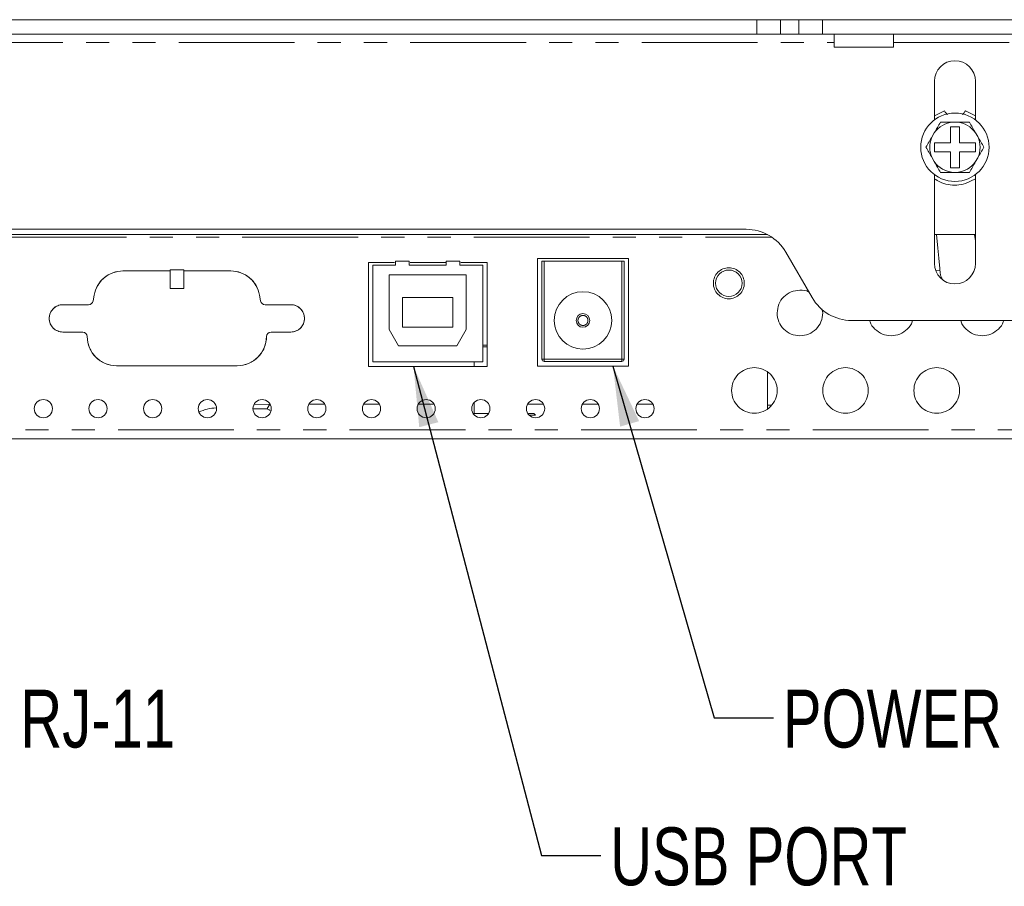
# Model space of a CAD drawing. Header units: millimetres. Extents: x 19 to 844, y 7 to 552.
# Tile 4 of 49: x 188 to 242, y 60 to 108. Entities that reach past the tile are written whole.
import ezdxf

# ---------------------------------------------------------------- set-up
doc = ezdxf.new("R2010")
doc.units = ezdxf.units.MM
doc.linetypes.add('PHANTOM', pattern=[12.7, 6.35, -1.27, 1.27, -1.27, 1.27, -1.27])
doc.styles.add('SLDTEXTSTYLE0', font='TXT', dxfattribs={"width": 0.75})
doc.dimstyles.new('SLDDIMSTYLE4', dxfattribs={"dimtxt": 0, "dimasz": 3.302, "dimexe": 0, "dimexo": 0.0625, "dimgap": 0, "dimtad": 0, "dimtih": 1, "dimtoh": 1, "dimdec": 0, "dimrnd": 1e-09, "dimzin": 0, "dimdsep": 46, "dimtxsty": 'Standard', "dimsah": 1, "dimcen": 0.09, "dimadec": 0, "dimazin": 0, "dimtfac": 3.302, "dimtdec": 0, "dimtofl": 0, "dimtmove": 0, "dimatfit": 3, "dimfxl": 0, "dimfrac": 2, "dimtolj": 1, "dimtzin": 0, "dimarcsym": 0})

msp = doc.modelspace()

# ---------------------------------------------------------------- linework, layer by layer
at = {"color": 7, "linetype": 'Continuous', "lineweight": 15}
for p, q in [((149.6705, 107.9043), (227.9378, 107.9043)), ((229.2371, 107.9043), (227.9378, 107.9043)), ((229.2371, 107.9043), (230.2462, 107.9043)), ((230.2462, 107.9043), (231.5455, 107.9043)), ((231.5455, 107.9043), (243.8042, 107.9043)), ((149.6705, 107.1043), (227.9378, 107.1043)), ((227.9378, 107.1043), (229.2371, 107.1043)), ((229.2371, 107.1043), (230.2462, 107.1043)), ((230.2462, 107.1043), (231.5455, 107.1043)), ((231.5455, 107.1043), (243.8042, 107.1043)), ((232.1792, 107.1043), (232.1792, 106.4043)), ((235.4292, 106.4043), (235.4292, 107.1043)), ((235.4292, 106.4043), (232.1792, 106.4043)), ((237.6792, 104.5293), (237.6792, 102.4043)), ((239.9292, 102.4043), (239.9292, 104.5293)), ((238.2292, 102.898), (237.6792, 102.6377)), ((239.9292, 102.6377), (239.3792, 102.898)), ((238.6868, 102.2793), (238.9215, 102.2793)), ((237.5547, 101.4901), (237.6721, 101.6934)), ((239.0542, 102.0293), (238.5542, 102.0293)), ((238.5542, 102.0293), (238.5542, 101.1543)), ((239.0542, 101.1543), (239.0542, 102.0293)), ((239.9363, 101.6934), (240.0536, 101.4901)), ((238.5542, 101.1543), (237.6792, 101.1543)), ((237.6792, 101.1543), (237.6792, 100.6543)), ((239.9292, 101.1543), (239.0542, 101.1543)), ((239.9292, 100.6543), (239.9292, 101.1543)), ((237.6792, 100.6543), (238.5542, 100.6543)), ((238.5542, 100.6543), (238.5542, 99.7793)), ((239.0542, 99.7793), (239.0542, 100.6543)), ((239.0542, 100.6543), (239.9292, 100.6543)), ((237.6721, 100.1151), (237.5547, 100.3184)), ((240.0536, 100.3184), (239.9363, 100.1151)), ((237.6792, 99.4043), (237.6792, 94.5293)), ((238.5542, 99.7793), (239.0542, 99.7793)), ((238.9215, 99.5293), (238.6868, 99.5293)), ((239.9292, 94.5293), (239.9292, 99.4043)), ((239.3792, 98.9105), (239.9292, 99.1708)), ((227.3608, 96.4043), (150.2475, 96.4043)), ((149.0788, 96.1143), (228.5295, 96.1143)), ((237.6792, 96.1143), (239.9292, 96.1143)), ((239.8813, 96.1143), (239.9292, 95.7736)), ((230.9692, 92.6543), (229.5258, 95.1543)), ((206.6342, 94.5893), (208.0632, 94.5893)), ((206.6342, 94.5893), (206.6342, 88.8793)), ((208.1218, 94.4393), (208.1218, 94.6543)), ((208.1218, 94.6543), (208.8703, 94.6543)), ((208.8703, 94.6543), (208.8703, 94.4393)), ((208.9288, 94.5893), (210.8981, 94.5893)), ((210.8981, 94.4393), (210.8981, 94.6543)), ((210.8981, 94.6543), (211.6465, 94.6543)), ((211.6465, 94.6543), (211.6465, 94.4393)), ((211.7051, 94.5893), (213.1542, 94.5893)), ((213.1542, 94.5893), (213.1542, 88.8793)), ((215.9042, 94.8043), (215.9042, 88.9043)), ((215.9042, 94.8043), (220.9042, 94.8043)), ((216.1542, 94.6543), (216.2792, 94.6543)), ((216.1542, 89.2793), (216.1542, 94.6543)), ((216.2792, 94.6543), (220.5292, 94.6543)), ((220.5292, 94.6543), (220.6542, 94.6543)), ((220.6542, 94.6543), (220.6542, 89.2793)), ((220.9042, 94.8043), (220.9042, 88.9043)), ((193.1697, 94.1193), (195.7542, 94.1193)), ((195.7542, 94.1193), (195.7542, 94.1786)), ((195.7542, 94.1786), (196.5042, 94.1786)), ((195.7542, 94.1193), (195.7542, 93.1491)), ((196.5042, 94.1786), (196.5042, 94.1193)), ((196.5042, 93.1491), (196.5042, 94.1193)), ((196.5042, 94.1193), (199.0887, 94.1193)), ((206.8842, 94.4393), (206.8842, 89.1293)), ((206.8842, 94.4393), (208.1218, 94.4393)), ((208.8703, 94.4393), (210.8981, 94.4393)), ((211.6465, 94.4393), (212.9042, 94.4393)), ((212.9042, 94.4393), (212.9042, 89.1293)), ((211.9967, 93.9043), (207.7717, 93.9043)), ((207.7717, 93.9043), (207.7717, 90.9043)), ((211.9967, 90.9043), (211.9967, 93.9043)), ((196.5042, 93.1491), (195.7542, 93.1491)), ((191.5368, 92.4755), (191.5944, 92.7995)), ((200.6639, 92.7995), (200.7216, 92.4755)), ((208.5092, 92.6668), (208.5092, 91.0418)), ((208.5092, 92.6668), (211.2592, 92.6668)), ((211.2592, 92.6668), (211.2592, 91.0418)), ((189.8792, 92.2693), (191.2906, 92.2693)), ((200.9677, 92.2693), (202.3792, 92.2693)), ((231.5542, 91.8143), (231.5074, 92.0491)), ((243.8042, 91.4043), (233.1343, 91.4043)), ((190.9636, 90.7693), (189.8792, 90.7693)), ((202.3792, 90.7693), (201.2947, 90.7693)), ((207.7717, 90.9043), (208.2855, 90.0143)), ((208.5092, 91.0418), (211.2592, 91.0418)), ((211.4828, 90.0143), (211.9967, 90.9043)), ((208.2855, 90.0143), (211.4828, 90.0143)), ((212.9042, 90.0543), (213.1407, 90.0543)), ((212.9042, 89.9543), (213.1414, 89.9543)), ((206.8842, 89.1293), (212.9042, 89.1293)), ((212.4292, 89.1293), (212.4292, 88.8793)), ((220.5292, 89.1543), (216.2792, 89.1543)), ((199.4447, 88.9193), (192.8136, 88.9193)), ((206.6342, 88.8793), (213.1542, 88.8793)), ((215.9042, 88.9043), (220.9042, 88.9043)), ((228.5292, 86.5742), (228.5292, 88.5543)), ((200.3734, 86.7874), (201.223, 86.8166)), ((204.2253, 86.8166), (203.383, 86.8166)), ((207.2253, 86.8166), (206.383, 86.8166)), ((210.2253, 86.8166), (209.383, 86.8166)), ((212.4292, 86.8857), (212.4292, 86.3043)), ((216.2253, 86.8166), (215.383, 86.8166)), ((219.2253, 86.8166), (218.383, 86.8166)), ((222.2253, 86.8166), (221.383, 86.8166)), ((228.5292, 86.7601), (228.7365, 86.7529)), ((212.3671, 86.3043), (213.2164, 86.3043)), ((215.4204, 86.3043), (215.7042, 86.3043)), ((215.4938, 86.2043), (215.8042, 86.2043)), ((215.8042, 86.2043), (215.7042, 86.3043)), ((91.3042, 84.9043), (286.3042, 84.9043))]:
    msp.add_line(p, q, dxfattribs=at)
at = {"color": 8, "linetype": 'PHANTOM', "lineweight": 0}
for p, q in [((227.9378, 107.9043), (227.9378, 107.1043)), ((229.2371, 107.1043), (229.2371, 107.9043)), ((230.2462, 107.9043), (230.2462, 107.1043)), ((231.5455, 107.1043), (231.5455, 107.9043)), ((145.4292, 106.6543), (232.1792, 106.6543)), ((235.4292, 106.6543), (246.3042, 106.6543)), ((148.9195, 95.9643), (228.7319, 95.9643)), ((216.2792, 89.2793), (216.2792, 94.6543)), ((220.5292, 94.6543), (220.5292, 89.2793)), ((237.762, 94.1212), (237.985, 94.1359)), ((216.2792, 89.2793), (216.1542, 89.2793)), ((220.5292, 89.2793), (216.2792, 89.2793)), ((216.2792, 89.1543), (216.2792, 89.2793)), ((220.6542, 89.2793), (220.5292, 89.2793)), ((220.5292, 89.2793), (220.5292, 89.1543)), ((201.223, 86.8166), (201.061, 86.5361)), ((91.3035, 85.4043), (286.3048, 85.4043))]:
    msp.add_line(p, q, dxfattribs=at)
at = {"color": 7, "linetype": 'Continuous', "lineweight": 15}
for centre, radius in [((238.8042, 100.9043), 1.875), ((226.4042, 93.4443), 0.725), ((218.4042, 91.4043), 1.575), ((218.4042, 91.4043), 0.375)]:
    msp.add_circle(centre, radius, dxfattribs=at)
for centre, radius, start, end in [((238.8042, 104.5293), 1.125, 0, 180), ((238.8042, 100.9043), 1.38, 94.87881, 145.12119), ((238.8042, 100.9043), 1.38, 34.87881, 85.12119), ((238.8042, 100.9043), 1.38, 154.87881, 205.12119), ((238.8042, 100.9043), 1.38, 334.87881, 25.12119), ((238.8042, 100.9043), 1.38, 214.87881, 265.12119), ((238.8042, 100.9043), 1.38, 274.87881, 325.12119), ((227.3608, 93.9043), 2.5, 30, 90), ((238.8042, 94.5293), 1.125, 180, 360), ((193.1697, 92.5193), 1.6, 90, 169.91347), ((199.0887, 92.5193), 1.6, 10.08653, 90), ((191.2906, 92.5193), 0.25, 270, 349.91347), ((200.9677, 92.5193), 0.25, 190.08653, 270), ((233.1343, 93.9043), 2.5, 210, 270), ((189.8792, 91.5193), 0.75, 90, 270), ((202.3792, 91.5193), 0.75, 270, 90), ((190.9636, 90.5193), 0.25, 0, 90), ((201.2947, 90.5193), 0.25, 90, 180), ((192.8136, 90.5193), 1.6, 180, 270), ((199.4447, 90.5193), 1.6, 270, 0), ((216.2792, 89.2793), 0.125, 180, 270), ((220.5292, 89.2793), 0.125, 270, 0), ((200.9542, 86.0543), 0.5, 53.23581, 90)]:
    msp.add_arc(centre, radius, start, end, dxfattribs=at)
for points, knots in [([(238.409, 102.7009), (238.3829, 102.7193), (238.3091, 102.7713), (238.2606, 102.8483), (238.2292, 102.898)], [0, 0, 0, 0, 0.3533264, 1, 1, 1, 1]), ([(239.3792, 102.898), (239.3478, 102.8482), (239.3003, 102.7727), (239.2281, 102.7215), (239.2035, 102.7041)], [0, 0, 0, 0, 0.6596648, 1, 1, 1, 1]), ([(237.6792, 99.1745), (237.7742, 99.1135), (238.0041, 98.966), (238.4259, 98.8487), (238.9085, 98.8079), (239.2223, 98.8763), (239.3792, 98.9105)], [0, 0, 0, 0, 0.19002855, 0.46002008, 0.73001013, 1, 1, 1, 1]), ([(191.5944, 92.7995), (191.627, 92.9826), (191.6918, 93.1599), (191.8781, 93.4818), (191.9996, 93.6263), (192.2847, 93.8651), (192.4482, 93.9594), (192.7978, 94.0865), (192.9837, 94.1193), (193.1697, 94.1193)], [0, 0, 0, 0, 0.25, 0.25, 0.5, 0.5, 0.75, 0.75, 1, 1, 1, 1]), ([(199.0887, 94.1193), (199.2746, 94.1193), (199.4605, 94.0865), (199.8101, 93.9594), (199.9736, 93.8651), (200.2587, 93.6263), (200.3802, 93.4818), (200.5666, 93.1599), (200.6314, 92.9826), (200.6639, 92.7995)], [0, 0, 0, 0, 0.25, 0.25, 0.5, 0.5, 0.75, 0.75, 1, 1, 1, 1]), ([(225.5542, 93.4443), (225.5542, 93.5555), (225.5763, 93.6667), (225.6614, 93.8723), (225.7244, 93.9666), (225.8818, 94.124), (225.9761, 94.187), (226.1817, 94.2721), (226.2929, 94.2943), (226.5154, 94.2943), (226.6266, 94.2721), (226.8322, 94.187), (226.9265, 94.124), (227.0839, 93.9666), (227.1469, 93.8723), (227.232, 93.6667), (227.2542, 93.5555), (227.2542, 93.4443)], [0, 0, 0, 0, 0.125, 0.125, 0.25, 0.25, 0.375, 0.375, 0.5, 0.5, 0.625, 0.625, 0.75, 0.75, 0.875, 0.875, 1, 1, 1, 1]), ([(227.2542, 93.4443), (227.2542, 93.333), (227.232, 93.2218), (227.1469, 93.0162), (227.0839, 92.9219), (226.9265, 92.7645), (226.8322, 92.7015), (226.6266, 92.6164), (226.5154, 92.5943), (226.2929, 92.5943), (226.1817, 92.6164), (225.9761, 92.7015), (225.8818, 92.7645), (225.7244, 92.9219), (225.6614, 93.0162), (225.5763, 93.2218), (225.5542, 93.333), (225.5542, 93.4443)], [0, 0, 0, 0, 0.125, 0.125, 0.25, 0.25, 0.375, 0.375, 0.5, 0.5, 0.625, 0.625, 0.75, 0.75, 0.875, 0.875, 1, 1, 1, 1]), ([(230.7905, 92.9637), (230.7879, 92.9655), (230.6503, 93.0582), (230.2972, 93.0844), (229.8146, 93.0025), (229.3991, 92.7203), (229.1107, 92.3053), (229.073, 91.9779), (229.0542, 91.8143)], [0, 0, 0, 0, 0.00394361, 0.20315592, 0.40236674, 0.60157741, 0.80078872, 1, 1, 1, 1]), ([(189.8792, 90.7693), (189.781, 90.7693), (189.6828, 90.7888), (189.5014, 90.8639), (189.4183, 90.9195), (189.2794, 91.0583), (189.2238, 91.1415), (189.1487, 91.3229), (189.1292, 91.4211), (189.1292, 91.6174), (189.1487, 91.7156), (189.2238, 91.897), (189.2794, 91.9802), (189.4183, 92.119), (189.5014, 92.1746), (189.6828, 92.2497), (189.781, 92.2693), (189.8792, 92.2693)], [0, 0, 0, 0, 0.125, 0.125, 0.25, 0.25, 0.375, 0.375, 0.5, 0.5, 0.625, 0.625, 0.75, 0.75, 0.875, 0.875, 1, 1, 1, 1]), ([(202.3792, 92.2693), (202.4773, 92.2693), (202.5755, 92.2497), (202.7569, 92.1746), (202.8401, 92.119), (202.9789, 91.9802), (203.0345, 91.897), (203.1096, 91.7156), (203.1292, 91.6174), (203.1292, 91.4211), (203.1096, 91.3229), (203.0345, 91.1415), (202.9789, 91.0583), (202.8401, 90.9195), (202.7569, 90.8639), (202.5755, 90.7888), (202.4773, 90.7693), (202.3792, 90.7693)], [0, 0, 0, 0, 0.125, 0.125, 0.25, 0.25, 0.375, 0.375, 0.5, 0.5, 0.625, 0.625, 0.75, 0.75, 0.875, 0.875, 1, 1, 1, 1]), ([(231.5542, 91.8143), (231.5542, 91.6506), (231.5216, 91.4871), (231.3964, 91.1847), (231.3037, 91.0461), (231.0723, 90.8147), (230.9337, 90.722), (230.6313, 90.5968), (230.4678, 90.5643), (230.1405, 90.5643), (229.977, 90.5968), (229.6746, 90.722), (229.536, 90.8147), (229.3046, 91.0461), (229.2119, 91.1847), (229.0867, 91.4871), (229.0542, 91.6506), (229.0542, 91.8143)], [0, 0, 0, 0, 0.125, 0.125, 0.25, 0.25, 0.375, 0.375, 0.5, 0.5, 0.625, 0.625, 0.75, 0.75, 0.875, 0.875, 1, 1, 1, 1]), ([(234.1357, 91.4043), (234.1398, 91.3813), (234.1721, 91.1978), (234.4084, 90.9102), (234.8106, 90.6285), (235.3042, 90.5321), (235.7977, 90.6285), (236.2, 90.9102), (236.4362, 91.1978), (236.4686, 91.3813), (236.4726, 91.4043)], [0, 0, 0, 0, 0.022733, 0.1818221, 0.3409107, 0.5000006, 0.6590893, 0.8181779, 0.977267, 1, 1, 1, 1]), ([(239.1357, 91.4043), (239.1398, 91.3813), (239.1721, 91.1978), (239.4084, 90.9102), (239.8106, 90.6285), (240.3042, 90.5321), (240.7977, 90.6285), (241.1999, 90.9102), (241.4362, 91.1978), (241.4686, 91.3813), (241.4726, 91.4043)], [0, 0, 0, 0, 0.0227328, 0.1818218, 0.3409114, 0.5, 0.6590886, 0.8181782, 0.9772672, 1, 1, 1, 1]), ([(192.8136, 88.9193), (192.6042, 88.9193), (192.3948, 88.9609), (192.0078, 89.1212), (191.8303, 89.2398), (191.5341, 89.536), (191.4155, 89.7135), (191.2552, 90.1005), (191.2136, 90.3098), (191.2136, 90.5193)], [0, 0, 0, 0, 0.25, 0.25, 0.5, 0.5, 0.75, 0.75, 1, 1, 1, 1]), ([(201.0447, 90.5193), (201.0447, 90.3098), (201.0031, 90.1005), (200.8428, 89.7135), (200.7242, 89.536), (200.428, 89.2398), (200.2505, 89.1212), (199.8635, 88.9609), (199.6542, 88.9193), (199.4447, 88.9193)], [0, 0, 0, 0, 0.25, 0.25, 0.5, 0.5, 0.75, 0.75, 1, 1, 1, 1]), ([(226.5542, 87.5643), (226.5542, 87.7279), (226.5867, 87.8914), (226.7119, 88.1938), (226.8046, 88.3324), (227.036, 88.5638), (227.1746, 88.6565), (227.477, 88.7817), (227.6405, 88.8143), (227.9678, 88.8143), (228.1313, 88.7817), (228.4337, 88.6565), (228.5723, 88.5638), (228.8037, 88.3324), (228.8964, 88.1938), (229.0216, 87.8914), (229.0542, 87.7279), (229.0542, 87.5643)], [0, 0, 0, 0, 0.125, 0.125, 0.25, 0.25, 0.375, 0.375, 0.5, 0.5, 0.625, 0.625, 0.75, 0.75, 0.875, 0.875, 1, 1, 1, 1]), ([(231.5542, 87.5643), (231.5542, 87.7279), (231.5867, 87.8914), (231.7119, 88.1938), (231.8046, 88.3324), (232.036, 88.5638), (232.1746, 88.6565), (232.477, 88.7817), (232.6405, 88.8143), (232.9678, 88.8143), (233.1313, 88.7817), (233.4337, 88.6565), (233.5723, 88.5638), (233.8037, 88.3324), (233.8964, 88.1938), (234.0216, 87.8914), (234.0542, 87.7279), (234.0542, 87.5643)], [0, 0, 0, 0, 0.125, 0.125, 0.25, 0.25, 0.375, 0.375, 0.5, 0.5, 0.625, 0.625, 0.75, 0.75, 0.875, 0.875, 1, 1, 1, 1]), ([(236.5542, 87.5643), (236.5542, 87.7279), (236.5867, 87.8914), (236.7119, 88.1938), (236.8046, 88.3324), (237.036, 88.5638), (237.1746, 88.6565), (237.477, 88.7817), (237.6405, 88.8143), (237.9678, 88.8143), (238.1313, 88.7817), (238.4337, 88.6565), (238.5723, 88.5638), (238.8037, 88.3324), (238.8964, 88.1938), (239.0216, 87.8914), (239.0542, 87.7279), (239.0542, 87.5643)], [0, 0, 0, 0, 0.125, 0.125, 0.25, 0.25, 0.375, 0.375, 0.5, 0.5, 0.625, 0.625, 0.75, 0.75, 0.875, 0.875, 1, 1, 1, 1]), ([(229.0542, 87.5643), (229.0542, 87.4006), (229.0216, 87.2371), (228.8964, 86.9347), (228.8037, 86.7961), (228.5723, 86.5647), (228.4337, 86.472), (228.1313, 86.3468), (227.9678, 86.3143), (227.6405, 86.3143), (227.477, 86.3468), (227.1746, 86.472), (227.036, 86.5647), (226.8046, 86.7961), (226.7119, 86.9347), (226.5867, 87.2371), (226.5542, 87.4006), (226.5542, 87.5643)], [0, 0, 0, 0, 0.125, 0.125, 0.25, 0.25, 0.375, 0.375, 0.5, 0.5, 0.625, 0.625, 0.75, 0.75, 0.875, 0.875, 1, 1, 1, 1]), ([(234.0542, 87.5643), (234.0542, 87.4006), (234.0216, 87.2371), (233.8964, 86.9347), (233.8037, 86.7961), (233.5723, 86.5647), (233.4337, 86.472), (233.1313, 86.3468), (232.9678, 86.3143), (232.6405, 86.3143), (232.477, 86.3468), (232.1746, 86.472), (232.036, 86.5647), (231.8046, 86.7961), (231.7119, 86.9347), (231.5867, 87.2371), (231.5542, 87.4006), (231.5542, 87.5643)], [0, 0, 0, 0, 0.125, 0.125, 0.25, 0.25, 0.375, 0.375, 0.5, 0.5, 0.625, 0.625, 0.75, 0.75, 0.875, 0.875, 1, 1, 1, 1]), ([(239.0542, 87.5643), (239.0542, 87.4006), (239.0216, 87.2371), (238.8964, 86.9347), (238.8037, 86.7961), (238.5723, 86.5647), (238.4337, 86.472), (238.1313, 86.3468), (237.9678, 86.3143), (237.6405, 86.3143), (237.477, 86.3468), (237.1746, 86.472), (237.036, 86.5647), (236.8046, 86.7961), (236.7119, 86.9347), (236.5867, 87.2371), (236.5542, 87.4006), (236.5542, 87.5643)], [0, 0, 0, 0, 0.125, 0.125, 0.25, 0.25, 0.375, 0.375, 0.5, 0.5, 0.625, 0.625, 0.75, 0.75, 0.875, 0.875, 1, 1, 1, 1]), ([(188.3042, 86.5643), (188.3042, 86.6952), (188.358, 86.8252), (188.5432, 87.0104), (188.6733, 87.0643), (188.9351, 87.0643), (189.0652, 87.0104), (189.2503, 86.8252), (189.3042, 86.6952), (189.3042, 86.5643)], [0, 0, 0, 0, 0.25, 0.25, 0.5, 0.5, 0.75, 0.75, 1, 1, 1, 1]), ([(191.3042, 86.5643), (191.3042, 86.6952), (191.358, 86.8252), (191.5432, 87.0104), (191.6733, 87.0643), (191.9351, 87.0643), (192.0652, 87.0104), (192.2503, 86.8252), (192.3042, 86.6952), (192.3042, 86.5643)], [0, 0, 0, 0, 0.25, 0.25, 0.5, 0.5, 0.75, 0.75, 1, 1, 1, 1]), ([(194.3042, 86.5643), (194.3042, 86.6952), (194.358, 86.8252), (194.5432, 87.0104), (194.6733, 87.0643), (194.9351, 87.0643), (195.0652, 87.0104), (195.2503, 86.8252), (195.3042, 86.6952), (195.3042, 86.5643)], [0, 0, 0, 0, 0.25, 0.25, 0.5, 0.5, 0.75, 0.75, 1, 1, 1, 1]), ([(197.3042, 86.5643), (197.3042, 86.6952), (197.358, 86.8252), (197.5432, 87.0104), (197.6733, 87.0643), (197.9351, 87.0643), (198.0652, 87.0104), (198.2503, 86.8252), (198.3042, 86.6952), (198.3042, 86.5643)], [0, 0, 0, 0, 0.25, 0.25, 0.5, 0.5, 0.75, 0.75, 1, 1, 1, 1]), ([(200.3042, 86.5643), (200.3042, 86.6952), (200.358, 86.8252), (200.5432, 87.0104), (200.6733, 87.0643), (200.9351, 87.0643), (201.0652, 87.0104), (201.2503, 86.8252), (201.3042, 86.6952), (201.3042, 86.5643)], [0, 0, 0, 0, 0.25, 0.25, 0.5, 0.5, 0.75, 0.75, 1, 1, 1, 1]), ([(203.3042, 86.5643), (203.3042, 86.6952), (203.358, 86.8252), (203.5432, 87.0104), (203.6733, 87.0643), (203.9351, 87.0643), (204.0652, 87.0104), (204.2503, 86.8252), (204.3042, 86.6952), (204.3042, 86.5643)], [0, 0, 0, 0, 0.25, 0.25, 0.5, 0.5, 0.75, 0.75, 1, 1, 1, 1]), ([(206.3042, 86.5643), (206.3042, 86.6952), (206.358, 86.8252), (206.5432, 87.0104), (206.6733, 87.0643), (206.9351, 87.0643), (207.0652, 87.0104), (207.2503, 86.8252), (207.3042, 86.6952), (207.3042, 86.5643)], [0, 0, 0, 0, 0.25, 0.25, 0.5, 0.5, 0.75, 0.75, 1, 1, 1, 1]), ([(209.3042, 86.5643), (209.3042, 86.6952), (209.358, 86.8252), (209.5432, 87.0104), (209.6733, 87.0643), (209.9351, 87.0643), (210.0652, 87.0104), (210.2503, 86.8252), (210.3042, 86.6952), (210.3042, 86.5643)], [0, 0, 0, 0, 0.25, 0.25, 0.5, 0.5, 0.75, 0.75, 1, 1, 1, 1]), ([(212.3042, 86.5643), (212.3042, 86.6952), (212.358, 86.8252), (212.5432, 87.0104), (212.6733, 87.0643), (212.9351, 87.0643), (213.0652, 87.0104), (213.2503, 86.8252), (213.3042, 86.6952), (213.3042, 86.5643)], [0, 0, 0, 0, 0.25, 0.25, 0.5, 0.5, 0.75, 0.75, 1, 1, 1, 1]), ([(215.3042, 86.5643), (215.3042, 86.6952), (215.358, 86.8252), (215.5432, 87.0104), (215.6733, 87.0643), (215.9351, 87.0643), (216.0652, 87.0104), (216.2503, 86.8252), (216.3042, 86.6952), (216.3042, 86.5643)], [0, 0, 0, 0, 0.25, 0.25, 0.5, 0.5, 0.75, 0.75, 1, 1, 1, 1]), ([(218.3042, 86.5643), (218.3042, 86.6952), (218.358, 86.8252), (218.5432, 87.0104), (218.6733, 87.0643), (218.9351, 87.0643), (219.0652, 87.0104), (219.2503, 86.8252), (219.3042, 86.6952), (219.3042, 86.5643)], [0, 0, 0, 0, 0.25, 0.25, 0.5, 0.5, 0.75, 0.75, 1, 1, 1, 1]), ([(221.3042, 86.5643), (221.3042, 86.6952), (221.358, 86.8252), (221.5432, 87.0104), (221.6733, 87.0643), (221.9351, 87.0643), (222.0652, 87.0104), (222.2503, 86.8252), (222.3042, 86.6952), (222.3042, 86.5643)], [0, 0, 0, 0, 0.25, 0.25, 0.5, 0.5, 0.75, 0.75, 1, 1, 1, 1]), ([(189.3042, 86.5643), (189.3042, 86.4334), (189.2503, 86.3033), (189.0652, 86.1181), (188.9351, 86.0643), (188.6733, 86.0643), (188.5432, 86.1181), (188.358, 86.3033), (188.3042, 86.4334), (188.3042, 86.5643)], [0, 0, 0, 0, 0.25, 0.25, 0.5, 0.5, 0.75, 0.75, 1, 1, 1, 1]), ([(192.3042, 86.5643), (192.3042, 86.4334), (192.2503, 86.3033), (192.0652, 86.1181), (191.9351, 86.0643), (191.6733, 86.0643), (191.5432, 86.1181), (191.358, 86.3033), (191.3042, 86.4334), (191.3042, 86.5643)], [0, 0, 0, 0, 0.25, 0.25, 0.5, 0.5, 0.75, 0.75, 1, 1, 1, 1]), ([(195.3042, 86.5643), (195.3042, 86.4334), (195.2503, 86.3033), (195.0652, 86.1181), (194.9351, 86.0643), (194.6733, 86.0643), (194.5432, 86.1181), (194.358, 86.3033), (194.3042, 86.4334), (194.3042, 86.5643)], [0, 0, 0, 0, 0.25, 0.25, 0.5, 0.5, 0.75, 0.75, 1, 1, 1, 1]), ([(198.3042, 86.5643), (198.3042, 86.4334), (198.2503, 86.3033), (198.0652, 86.1181), (197.9351, 86.0643), (197.6733, 86.0643), (197.5432, 86.1181), (197.358, 86.3033), (197.3042, 86.4334), (197.3042, 86.5643)], [0, 0, 0, 0, 0.25, 0.25, 0.5, 0.5, 0.75, 0.75, 1, 1, 1, 1]), ([(197.3391, 86.3884), (197.4905, 86.4462), (197.7953, 86.5624), (198.1205, 86.5931), (198.2842, 86.6086)], [0, 0, 0, 0, 0.49657438, 1, 1, 1, 1]), ([(201.3042, 86.5643), (201.3042, 86.4334), (201.2503, 86.3033), (201.0652, 86.1181), (200.9351, 86.0643), (200.6733, 86.0643), (200.5432, 86.1181), (200.358, 86.3033), (200.3042, 86.4334), (200.3042, 86.5643)], [0, 0, 0, 0, 0.25, 0.25, 0.5, 0.5, 0.75, 0.75, 1, 1, 1, 1]), ([(200.3062, 86.5543), (200.3278, 86.5543), (200.4638, 86.5543), (200.6765, 86.5543), (200.8955, 86.5543), (200.9337, 86.5543), (200.9529, 86.5543)], [0, 0, 0, 0, 0.05922, 0.3728132, 0.6864067, 1, 1, 1, 1]), ([(204.3042, 86.5643), (204.3042, 86.4334), (204.2503, 86.3033), (204.0652, 86.1181), (203.9351, 86.0643), (203.6733, 86.0643), (203.5432, 86.1181), (203.358, 86.3033), (203.3042, 86.4334), (203.3042, 86.5643)], [0, 0, 0, 0, 0.25, 0.25, 0.5, 0.5, 0.75, 0.75, 1, 1, 1, 1]), ([(207.3042, 86.5643), (207.3042, 86.4334), (207.2503, 86.3033), (207.0652, 86.1181), (206.9351, 86.0643), (206.6733, 86.0643), (206.5432, 86.1181), (206.358, 86.3033), (206.3042, 86.4334), (206.3042, 86.5643)], [0, 0, 0, 0, 0.25, 0.25, 0.5, 0.5, 0.75, 0.75, 1, 1, 1, 1]), ([(210.3042, 86.5643), (210.3042, 86.4334), (210.2503, 86.3033), (210.0652, 86.1181), (209.9351, 86.0643), (209.6733, 86.0643), (209.5432, 86.1181), (209.358, 86.3033), (209.3042, 86.4334), (209.3042, 86.5643)], [0, 0, 0, 0, 0.25, 0.25, 0.5, 0.5, 0.75, 0.75, 1, 1, 1, 1]), ([(213.3042, 86.5643), (213.3042, 86.4334), (213.2503, 86.3033), (213.0652, 86.1181), (212.9351, 86.0643), (212.6733, 86.0643), (212.5432, 86.1181), (212.358, 86.3033), (212.3042, 86.4334), (212.3042, 86.5643)], [0, 0, 0, 0, 0.25, 0.25, 0.5, 0.5, 0.75, 0.75, 1, 1, 1, 1]), ([(216.3042, 86.5643), (216.3042, 86.4334), (216.2503, 86.3033), (216.0652, 86.1181), (215.9351, 86.0643), (215.6733, 86.0643), (215.5432, 86.1181), (215.358, 86.3033), (215.3042, 86.4334), (215.3042, 86.5643)], [0, 0, 0, 0, 0.25, 0.25, 0.5, 0.5, 0.75, 0.75, 1, 1, 1, 1]), ([(219.3042, 86.5643), (219.3042, 86.4334), (219.2503, 86.3033), (219.0652, 86.1181), (218.9351, 86.0643), (218.6733, 86.0643), (218.5432, 86.1181), (218.358, 86.3033), (218.3042, 86.4334), (218.3042, 86.5643)], [0, 0, 0, 0, 0.25, 0.25, 0.5, 0.5, 0.75, 0.75, 1, 1, 1, 1]), ([(222.3042, 86.5643), (222.3042, 86.4334), (222.2503, 86.3033), (222.0652, 86.1181), (221.9351, 86.0643), (221.6733, 86.0643), (221.5432, 86.1181), (221.358, 86.3033), (221.3042, 86.4334), (221.3042, 86.5643)], [0, 0, 0, 0, 0.25, 0.25, 0.5, 0.5, 0.75, 0.75, 1, 1, 1, 1])]:
    msp.add_open_spline(points, degree=3, knots=knots, dxfattribs=at)
for points in [[(237.6721, 101.6934), (237.7873, 101.8931), (237.8997, 102.0876), (238.0103, 102.2793)], [(238.0103, 102.2793), (238.2316, 102.2793), (238.4562, 102.2793), (238.6868, 102.2793)], [(238.9215, 102.2793), (239.1521, 102.2793), (239.3768, 102.2793), (239.598, 102.2793)], [(239.598, 102.2793), (239.7086, 102.0876), (239.821, 101.8931), (239.9363, 101.6934)], [(237.5547, 101.4901), (237.4394, 101.2904), (237.3271, 101.0959), (237.2164, 100.9043)], [(240.0536, 101.4901), (240.1689, 101.2904), (240.2812, 101.0959), (240.3919, 100.9043)], [(237.2164, 100.9043), (237.3271, 100.7126), (237.4394, 100.5181), (237.5547, 100.3184)], [(240.3919, 100.9043), (240.2812, 100.7126), (240.1689, 100.5181), (240.0536, 100.3184)], [(237.6721, 100.1151), (237.7873, 99.9154), (237.8997, 99.7209), (238.0103, 99.5293)], [(239.9363, 100.1151), (239.821, 99.9154), (239.7086, 99.7209), (239.598, 99.5293)], [(238.6868, 99.5293), (238.4562, 99.5293), (238.2316, 99.5293), (238.0103, 99.5293)], [(239.598, 99.5293), (239.3768, 99.5293), (239.1521, 99.5293), (238.9215, 99.5293)], [(200.9529, 86.5543), (200.9532, 86.5543), (200.954, 86.5543), (200.9541, 86.5543), (200.9542, 86.5543)]]:
    msp.add_open_spline(points, degree=3, dxfattribs=at)
at = {"color": 8, "linetype": 'PHANTOM', "lineweight": 0}
for points, knots in [([(237.985, 94.1359), (237.9578, 94.466), (237.9254, 94.7957), (237.8591, 95.455), (237.8259, 95.7846), (237.7933, 96.1143)], [0, 0, 0, 0, 0.5, 0.5, 1, 1, 1, 1]), ([(238.1169, 93.6601), (238.1153, 93.6622), (238.018, 93.7958), (238.0013, 93.9672), (237.985, 94.1359)], [0, 0, 0, 0, 0.0158942, 1, 1, 1, 1]), ([(218.6792, 91.4043), (218.6787, 91.4163), (218.6778, 91.4403), (218.6705, 91.4757), (218.6571, 91.5154), (218.6344, 91.558), (218.5886, 91.6137), (218.5121, 91.665), (218.4042, 91.6864), (218.2962, 91.665), (218.2198, 91.6138), (218.174, 91.5581), (218.1487, 91.5103), (218.1322, 91.4583), (218.1302, 91.4223), (218.1292, 91.4043)], [0, 0, 0, 0, 0.04199, 0.0835501, 0.1253966, 0.1878835, 0.2506919, 0.3753721, 0.5000523, 0.6247325, 0.7494126, 0.8118995, 0.8747079, 0.9371122, 1, 1, 1, 1]), ([(218.1292, 91.4043), (218.1296, 91.3922), (218.1305, 91.3682), (218.1378, 91.3328), (218.1513, 91.2931), (218.174, 91.2505), (218.2197, 91.1948), (218.2962, 91.1435), (218.4042, 91.1221), (218.5121, 91.1435), (218.5885, 91.1947), (218.6344, 91.2504), (218.6597, 91.2982), (218.6761, 91.3502), (218.6782, 91.3862), (218.6792, 91.4043)], [0, 0, 0, 0, 0.04199, 0.0835501, 0.1253966, 0.1878835, 0.2506919, 0.3753721, 0.5000523, 0.6247325, 0.7494126, 0.8118995, 0.8747079, 0.9371122, 1, 1, 1, 1])]:
    msp.add_open_spline(points, degree=3, knots=knots, dxfattribs=at)

# ---------------------------------------------------------------- texts
at = {"color": 7, "linetype": 'Continuous', "lineweight": 0, "char_height": 3.175, "attachment_point": 1, "style": 'SLDTEXTSTYLE0'}
for s, insert in [('RJ-11', (187.5434, 71.1481)), ('POWER', (229.3609, 71.1481)), ('USB PORT', (219.8936, 63.591))]:
    msp.add_mtext(s, dxfattribs=dict(at, insert=insert))

# ---------------------------------------------------------------- leaders
at = {"color": 7, "linetype": 'Continuous', "lineweight": 0}
for points in [[(209.1114, 88.8793), (216.1349, 62.0498), (219.3849, 62.0498)], [(220.0475, 88.9043), (225.6064, 69.6027), (228.8564, 69.6027)]]:
    msp.add_leader(points, dimstyle='SLDDIMSTYLE4', dxfattribs=at)

doc.saveas('drawing.dxf')
